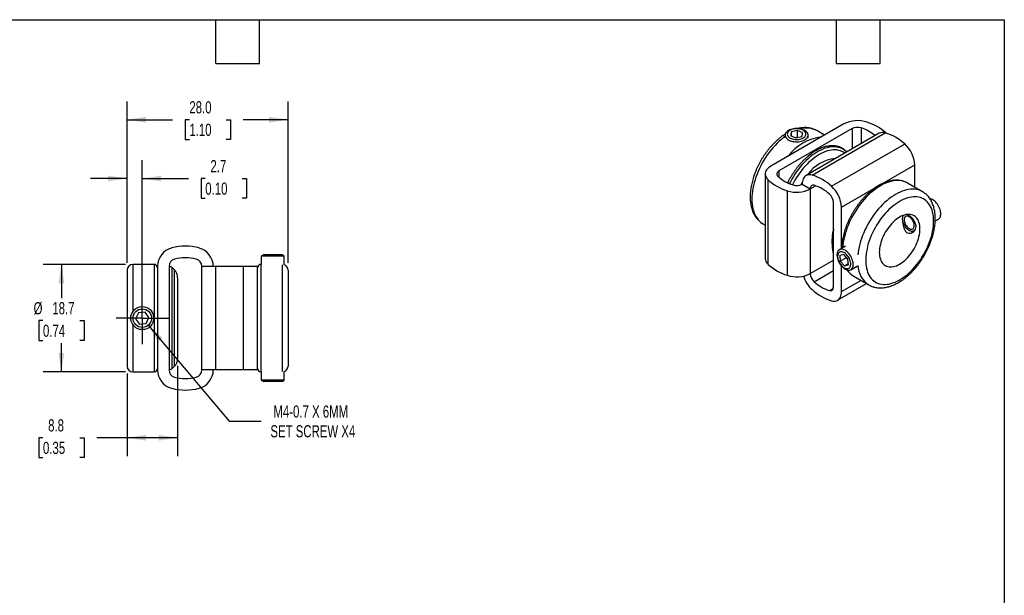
# Model space of a CAD drawing. Header units: millimetres. Extents: x 6 to 273, y 6 to 210.
# Tile 3 of 3: x 102 to 273, y 109 to 210. Entities that reach past the tile are written whole.
import ezdxf

# ---------------------------------------------------------------- set-up
doc = ezdxf.new("R2010")
doc.units = ezdxf.units.MM
doc.linetypes.add('SLD-Center', pattern=[19.05, 15.24, -1.27, 1.27, -1.27])
doc.linetypes.add('SLD-Solid', pattern=[0])
doc.layers.add('CENTER', color=40, linetype='SLD-Center')
doc.layers.add('DIMENSIONS', color=140, linetype='SLD-Solid', lineweight=25)
doc.layers.add('TEXT', color=140, linetype='SLD-Solid', lineweight=25)
doc.styles.add('SLDTEXTSTYLE0', font='TXT', dxfattribs={"width": 0.7})
doc.dimstyles.new('SLDDIMSTYLE0', dxfattribs={"dimtxt": 2.158008, "dimasz": 3.302, "dimexe": 0, "dimexo": 0.0625, "dimgap": 0.539502, "dimtad": 0, "dimtih": 1, "dimtoh": 1, "dimdec": 1, "dimrnd": 1e-09, "dimzin": 12, "dimdsep": 46, "dimtxsty": 'SLDTEXTSTYLE0', "dimsah": 1, "dimcen": 0.09, "dimadec": 0, "dimazin": 3, "dimtfac": 1, "dimtdec": 1, "dimtmove": 0, "dimatfit": 0, "dimfxl": 0, "dimfrac": 2, "dimtolj": 1, "dimtzin": 12, "dimarcsym": 0})
doc.dimstyles.new('SLDDIMSTYLE1', dxfattribs={"dimtxt": 2.158008, "dimasz": 3.302, "dimexe": 0, "dimexo": 0.0625, "dimgap": 0.539502, "dimtad": 0, "dimtih": 1, "dimtoh": 1, "dimdec": 1, "dimrnd": 1e-09, "dimzin": 12, "dimdsep": 46, "dimtxsty": 'SLDTEXTSTYLE0', "dimsah": 1, "dimcen": 0.09, "dimadec": 0, "dimazin": 3, "dimtfac": 1, "dimtdec": 1, "dimtofl": 0, "dimtmove": 0, "dimatfit": 3, "dimfxl": 0, "dimfrac": 2, "dimtolj": 1, "dimtzin": 12, "dimarcsym": 0})
doc.dimstyles.new('SLDDIMSTYLE3', dxfattribs={"dimtxt": 2.158008, "dimasz": 3.302, "dimexe": 0, "dimexo": 0.0625, "dimgap": 0.539502, "dimtad": 0, "dimtih": 1, "dimtoh": 1, "dimdec": 1, "dimrnd": 1e-09, "dimzin": 12, "dimdsep": 46, "dimtxsty": 'SLDTEXTSTYLE0', "dimsah": 1, "dimcen": 0, "dimadec": 0, "dimazin": 3, "dimtfac": 1, "dimtdec": 1, "dimtofl": 0, "dimtmove": 0, "dimatfit": 3, "dimfxl": 0, "dimfrac": 2, "dimtolj": 1, "dimtzin": 12, "dimarcsym": 0})
doc.dimstyles.new('SLDDIMSTYLE4', dxfattribs={"dimtxt": 2.158008, "dimasz": 3.302, "dimexe": 0, "dimexo": 0.0625, "dimgap": 0.539502, "dimtad": 0, "dimtih": 1, "dimtoh": 1, "dimdec": 1, "dimrnd": 1e-09, "dimzin": 4, "dimdsep": 46, "dimtxsty": 'SLDTEXTSTYLE0', "dimsah": 1, "dimcen": 0.09, "dimadec": 0, "dimazin": 1, "dimtfac": 1, "dimtdec": 1, "dimtofl": 0, "dimtmove": 0, "dimatfit": 3, "dimfxl": 0, "dimfrac": 2, "dimtolj": 1, "dimtzin": 12, "dimarcsym": 0})

# ---------------------------------------------------------------- blocks, each defined once
blk = doc.blocks.new('_D_4')
at = {"layer": 'DIMENSIONS'}
for p, q in [((120.47, 167.29), (120.47, 185.11)), ((123.12, 158.94), (123.12, 185.11)), ((120.47, 181.94), (114.12, 181.94)), ((123.12, 181.94), (131.16, 181.94)), ((134.08, 181.94), (133.36, 181.94)), ((133.36, 181.94), (133.36, 178.51)), ((140.49, 181.94), (141.22, 181.94)), ((141.22, 181.94), (141.22, 178.51)), ((133.36, 178.51), (134.08, 178.51)), ((141.22, 178.51), (140.49, 178.51))]:
    blk.add_line(p, q, dxfattribs=at)
for points in [[(120.47, 181.94), (117.17, 182.45), (117.17, 181.43)], [(123.12, 181.94), (126.42, 181.43), (126.42, 182.45)]]:
    blk.add_solid(points, dxfattribs=at)
at = {"layer": 'DIMENSIONS', "char_height": 2.117, "attachment_point": 1, "style": 'SLDTEXTSTYLE0'}
for s, insert in [('2.7', (134.98, 185.15)), ('0.10', (134.08, 181.24))]:
    blk.add_mtext(s, dxfattribs=dict(at, insert=insert))
blk = doc.blocks.new('_D_5')
at = {"layer": 'DIMENSIONS'}
for p, q in [((129.27, 149.38), (129.27, 133.7)), ((120.47, 148.05), (120.47, 133.7)), ((105.85, 136.87), (105.13, 136.87)), ((105.13, 136.87), (105.13, 133.45)), ((112.26, 136.87), (112.99, 136.87)), ((112.99, 136.87), (112.99, 133.45)), ((120.47, 136.87), (115.19, 136.87)), ((129.27, 136.87), (120.47, 136.87)), ((105.13, 133.45), (105.85, 133.45)), ((112.99, 133.45), (112.26, 133.45))]:
    blk.add_line(p, q, dxfattribs=at)
for points in [[(120.47, 136.87), (123.77, 136.37), (123.77, 137.38)], [(129.27, 136.87), (125.97, 137.38), (125.97, 136.37)]]:
    blk.add_solid(points, dxfattribs=at)
at = {"layer": 'DIMENSIONS', "char_height": 2.117, "attachment_point": 1, "style": 'SLDTEXTSTYLE0'}
for s, insert in [('8.8', (106.75, 140.09)), ('0.35', (105.85, 136.17))]:
    blk.add_mtext(s, dxfattribs=dict(at, insert=insert))
blk = doc.blocks.new('_D_6')
at = {"layer": 'DIMENSIONS'}
for p, q in [((120.2, 167.02), (105.88, 167.02)), ((109.06, 167.02), (109.06, 161.15)), ((105.85, 157.23), (105.13, 157.23)), ((105.13, 157.23), (105.13, 153.8)), ((112.26, 157.23), (112.99, 157.23)), ((112.99, 157.23), (112.99, 153.8)), ((105.13, 153.8), (105.85, 153.8)), ((109.06, 148.32), (109.06, 153.32)), ((112.99, 153.8), (112.26, 153.8)), ((120.2, 148.32), (105.88, 148.32))]:
    blk.add_line(p, q, dxfattribs=at)
for points in [[(109.06, 167.02), (108.55, 163.72), (109.56, 163.72)], [(109.06, 148.32), (109.56, 151.62), (108.55, 151.62)]]:
    blk.add_solid(points, dxfattribs=at)
at = {"layer": 'DIMENSIONS', "char_height": 2.117, "attachment_point": 1, "style": 'SLDTEXTSTYLE0'}
for s, insert in [('%%c', (104.22, 160.45)), ('18.7', (107.48, 160.45)), ('0.74', (105.85, 156.53))]:
    blk.add_mtext(s, dxfattribs=dict(at, insert=insert))
blk = doc.blocks.new('_D_7')
at = {"layer": 'DIMENSIONS'}
for p, q in [((124.16, 156.44), (138.26, 139.76)), ((138.26, 139.76), (143.82, 139.76))]:
    blk.add_line(p, q, dxfattribs=at)
blk.add_solid([(124.16, 156.44), (125.9, 153.59), (126.68, 154.25)], dxfattribs=at)
at = {"layer": 'DIMENSIONS', "char_height": 2.1167, "attachment_point": 1, "style": 'SLDTEXTSTYLE0'}
for s, insert in [('M4-0.7 X 6MM', (145.93, 142.49)), ('SET SCREW X4', (145.41, 139.06))]:
    blk.add_mtext(s, dxfattribs=dict(at, insert=insert))
blk = doc.blocks.new('_D_8')
at = {"layer": 'DIMENSIONS'}
for p, q in [((120.47, 167.29), (120.47, 195.35)), ((148.47, 167.29), (148.47, 195.35)), ((120.47, 192.17), (128.39, 192.17)), ((131.31, 192.17), (130.59, 192.17)), ((130.59, 192.17), (130.59, 188.74)), ((137.73, 192.17), (138.45, 192.17)), ((138.45, 192.17), (138.45, 188.74)), ((148.47, 192.17), (140.65, 192.17)), ((130.59, 188.74), (131.31, 188.74)), ((138.45, 188.74), (137.73, 188.74))]:
    blk.add_line(p, q, dxfattribs=at)
for points in [[(120.47, 192.17), (123.77, 191.66), (123.77, 192.68)], [(148.47, 192.17), (145.17, 192.68), (145.17, 191.66)]]:
    blk.add_solid(points, dxfattribs=at)
at = {"layer": 'DIMENSIONS', "char_height": 2.117, "attachment_point": 1, "style": 'SLDTEXTSTYLE0'}
for s, insert in [('28.0', (131.31, 195.38)), ('1.10', (131.31, 191.47))]:
    blk.add_mtext(s, dxfattribs=dict(at, insert=insert))
blk = doc.blocks.new('SW_CENTERMARKSYMBOL_2')
at = {"layer": 'CENTER', "color": 0}
for p, q in [((0, 2.54), (0, 4.54)), ((0, 0), (0, 2.54)), ((-2.54, 0), (-4.54, 0)), ((0, 0), (-2.54, 0)), ((0, 0), (0, -2.54)), ((0, 0), (2.54, 0)), ((2.54, 0), (4.54, 0)), ((0, -2.54), (0, -4.54))]:
    blk.add_line(p, q, dxfattribs=at)

msp = doc.modelspace()

# ---------------------------------------------------------------- linework, layer by layer
for p, q in [((245.16, 191.43), (232.43, 184.08)), ((246.58, 190.62), (233.85, 183.27)), ((237.11, 190.31), (236.03, 190.08)), ((238, 189.89), (237.11, 190.31)), ((237.11, 189.09), (237.11, 190.31)), ((240.43, 190.26), (240.42, 190.27)), ((241.78, 189.48), (240.43, 190.26)), ((246.58, 190.62), (246.58, 187.08)), ((248.15, 190.73), (248.15, 187.99)), ((234.92, 189.47), (234.92, 189.04)), ((236.03, 190.08), (235.84, 189.42)), ((235.84, 189.42), (236.74, 189)), ((236.03, 189.33), (236.03, 190.08)), ((237.11, 189.09), (236.72, 189.01)), ((236.74, 189), (237.82, 189.23)), ((237.12, 189.08), (237.11, 189.09)), ((237.82, 189.23), (238, 189.89)), ((251.29, 189.8), (238.56, 182.45)), ((238.92, 189.04), (238.92, 189.47)), ((239.62, 182.54), (252.35, 189.89)), ((243, 180.59), (255.72, 187.94)), ((233.85, 183.27), (233.85, 182.17)), ((244.74, 176.98), (257.46, 184.33)), ((257.46, 180.43), (257.46, 184.33)), ((231.47, 182.74), (231.47, 168.04)), ((231.92, 181.78), (231.92, 167.08)), ((235.29, 179.83), (235.29, 165.13)), ((237.88, 180.94), (239.29, 180.12)), ((239.29, 180.12), (240.24, 180.67)), ((239.29, 180.12), (239.29, 165.43)), ((256.2, 181.16), (256.18, 181.17)), ((258.82, 179.65), (256.2, 181.16)), ((243.32, 163.1), (243.32, 177.8)), ((244.74, 169.78), (244.74, 176.98)), ((255.42, 175.37), (255.46, 175.51)), ((255.63, 175.08), (255.63, 174.78)), ((261.04, 174.57), (261.59, 174.89)), ((231.08, 174.07), (231.47, 173.84)), ((231.08, 174.07), (231.09, 174.06)), ((256.51, 173.25), (256.77, 173.09)), ((243.08, 171.05), (243.08, 170.72)), ((245.44, 170.18), (244.36, 169.56)), ((144.21, 168.67), (143.82, 168.45)), ((143.82, 168.45), (143.82, 167.02)), ((144.66, 168.45), (143.82, 168.45)), ((144.88, 168.67), (144.21, 168.67)), ((147.82, 168.45), (144.66, 168.45)), ((147.43, 168.67), (144.88, 168.67)), ((147.82, 168.45), (147.43, 168.67)), ((147.82, 166.96), (147.82, 168.45)), ((245.12, 168.72), (244.45, 168.55)), ((244.45, 168.55), (244.53, 167.57)), ((245.59, 168.18), (244.53, 167.57)), ((245.86, 167.9), (245.12, 168.72)), ((245.59, 168.2), (245.59, 168.18)), ((245.59, 168.18), (245.86, 167.89)), ((245.94, 166.92), (245.86, 167.9)), ((125.17, 167.02), (121.47, 167.02)), ((121.47, 167.02), (121.47, 158.8)), ((125.17, 167.02), (125.17, 148.32)), ((125.77, 166.67), (125.77, 148.67)), ((127.77, 166.67), (127.77, 148.67)), ((128.69, 166.11), (128.28, 166.51)), ((128.28, 166.51), (128.28, 148.84)), ((133.47, 148.67), (133.47, 166.67)), ((135.93, 166.67), (133.47, 166.67)), ((135.93, 148.67), (135.93, 166.67)), ((140.71, 166.67), (135.93, 166.67)), ((140.71, 148.67), (140.71, 166.67)), ((143.17, 166.67), (140.71, 166.67)), ((143.17, 148.67), (143.17, 166.67)), ((143.82, 167.02), (143.77, 167.02)), ((143.77, 167.02), (143.77, 148.32)), ((147.47, 166.95), (147.47, 148.39)), ((239.29, 165.43), (243.32, 167.75)), ((244.53, 167.57), (245.28, 166.75)), ((244.74, 162.28), (244.74, 166.72)), ((245.92, 167.12), (245.28, 166.75)), ((245.28, 166.75), (245.94, 166.92)), ((246.36, 166.09), (247.44, 166.72)), ((120.47, 166.02), (120.47, 149.32)), ((128.69, 166.11), (128.69, 149.24)), ((129.27, 164.69), (129.27, 150.65)), ((148.47, 166.02), (148.47, 149.32)), ((239.98, 164), (243.32, 165.94)), ((246.85, 164.96), (249.47, 163.45)), ((242.64, 162.47), (243.29, 162.85)), ((244.05, 160.77), (249.08, 163.68)), ((244.74, 162.28), (248.12, 164.23)), ((122.45, 158.61), (121.97, 157.56)), ((121.97, 157.56), (122.65, 156.62)), ((123.6, 158.73), (122.45, 158.61)), ((124.27, 157.79), (123.6, 158.73)), ((123.8, 156.74), (124.27, 157.79)), ((121.47, 156.54), (121.47, 148.32)), ((122.65, 156.62), (123.8, 156.74)), ((128.28, 148.84), (128.69, 149.24)), ((121.47, 148.32), (125.17, 148.32)), ((135.93, 148.67), (133.47, 148.67)), ((140.71, 148.67), (135.93, 148.67)), ((143.17, 148.67), (140.71, 148.67)), ((143.77, 148.32), (143.82, 148.32)), ((143.82, 148.32), (143.82, 146.9)), ((147.82, 146.9), (147.82, 148.39)), ((143.82, 146.9), (144.21, 146.67)), ((144.66, 146.9), (143.82, 146.9)), ((144.88, 146.67), (144.21, 146.67)), ((147.82, 146.9), (144.66, 146.9)), ((147.43, 146.67), (144.88, 146.67)), ((147.43, 146.67), (147.82, 146.9))]:
    msp.add_line(p, q)
at = {"flags": 128}
for points in [[(234.95, 189.66), (234.92, 189.52), (234.93, 189.37), (234.97, 189.23), (235.04, 189.09), (235.14, 188.95), (235.26, 188.83), (235.42, 188.71), (235.59, 188.61), (235.79, 188.52), (236.01, 188.45), (236.24, 188.39), (236.48, 188.35), (236.72, 188.32), (236.98, 188.32), (237.23, 188.33), (237.47, 188.36), (237.71, 188.41), (237.93, 188.48), (238.14, 188.56), (238.33, 188.65), (238.5, 188.76), (238.64, 188.88), (238.75, 189.01), (238.84, 189.14), (238.9, 189.29), (238.92, 189.43), (238.92, 189.58), (238.88, 189.72), (238.81, 189.86), (238.71, 189.99), (238.58, 190.12), (238.43, 190.23), (238.25, 190.33), (238.06, 190.42), (237.84, 190.5), (237.61, 190.56), (237.37, 190.6), (237.12, 190.62), (236.87, 190.63), (236.62, 190.61), (236.38, 190.58), (236.14, 190.53), (235.91, 190.47), (235.71, 190.39), (235.52, 190.29), (235.35, 190.19), (235.21, 190.07), (235.09, 189.94), (235.01, 189.8), (234.95, 189.66)], [(235.33, 189.81), (235.31, 189.68), (235.32, 189.55), (235.37, 189.42), (235.44, 189.3), (235.54, 189.18), (235.67, 189.08), (235.82, 188.98), (235.99, 188.9), (236.18, 188.83), (236.39, 188.78), (236.61, 188.75), (236.83, 188.73), (237.06, 188.73), (237.28, 188.75), (237.49, 188.79), (237.7, 188.84), (237.89, 188.91), (238.06, 189), (238.2, 189.09), (238.33, 189.2), (238.42, 189.32), (238.49, 189.44), (238.53, 189.57), (238.53, 189.7), (238.51, 189.83), (238.45, 189.95), (238.36, 190.07), (238.25, 190.19), (238.11, 190.29), (237.94, 190.38), (237.76, 190.45), (237.56, 190.51), (237.35, 190.55), (237.13, 190.58), (236.9, 190.59), (236.68, 190.58), (236.46, 190.55), (236.25, 190.5), (236.05, 190.44), (235.87, 190.36), (235.71, 190.27), (235.58, 190.17), (235.47, 190.05), (235.39, 189.93), (235.33, 189.81)], [(234.92, 189.26), (234.65, 189.05), (234.27, 188.74), (233.9, 188.42), (233.53, 188.07), (233.17, 187.7), (232.82, 187.31), (232.48, 186.9), (232.15, 186.48), (231.83, 186.04), (231.53, 185.59), (231.24, 185.13), (230.96, 184.65), (230.7, 184.17), (230.46, 183.69), (230.24, 183.19), (230.04, 182.7), (229.85, 182.2), (229.69, 181.7), (229.55, 181.2), (229.43, 180.71), (229.33, 180.22), (229.25, 179.74), (229.19, 179.26), (229.16, 178.8), (229.15, 178.35), (229.16, 177.91), (229.19, 177.48), (229.25, 177.07), (229.33, 176.68), (229.43, 176.31), (229.55, 175.96), (229.69, 175.63), (229.85, 175.32), (230.04, 175.03), (230.24, 174.77), (230.46, 174.53), (230.7, 174.32), (230.96, 174.14), (231.08, 174.07)], [(245.64, 186.54), (245.54, 186.63), (245.31, 186.83), (245.06, 187), (244.79, 187.14), (244.51, 187.26), (244.22, 187.35), (243.91, 187.41), (243.59, 187.45), (243.26, 187.45), (242.92, 187.43), (242.58, 187.38), (242.22, 187.3), (241.86, 187.19), (241.5, 187.05), (241.13, 186.89), (240.76, 186.7), (240.39, 186.49), (240.02, 186.25), (239.65, 185.99), (239.29, 185.7), (238.93, 185.39), (238.57, 185.06), (238.22, 184.72), (237.89, 184.35), (237.56, 183.96), (237.24, 183.56), (236.93, 183.14), (236.64, 182.71), (236.36, 182.27), (236.09, 181.82), (235.84, 181.36), (235.68, 181.06)], [(245.33, 186.36), (245.32, 186.36), (245.08, 186.53), (244.81, 186.66), (244.54, 186.77), (244.25, 186.84), (243.94, 186.9), (243.63, 186.92), (243.31, 186.91), (242.97, 186.88), (242.63, 186.82), (242.29, 186.73), (241.93, 186.62), (241.58, 186.47), (241.22, 186.3), (240.86, 186.11), (240.5, 185.89), (240.14, 185.64), (239.78, 185.37), (239.43, 185.08), (239.08, 184.77), (238.74, 184.44), (238.41, 184.09), (238.09, 183.72), (237.77, 183.33), (237.47, 182.93), (237.18, 182.52), (236.9, 182.09), (236.64, 181.66), (236.39, 181.21), (236.21, 180.86)], [(232.43, 184.08), (232.21, 183.94), (232.01, 183.79), (231.84, 183.62), (231.7, 183.45), (231.6, 183.26), (231.52, 183.08), (231.48, 182.89), (231.47, 182.69), (231.49, 182.5), (231.55, 182.31), (231.64, 182.13), (231.76, 181.95), (231.92, 181.78)], [(233.85, 183.27), (233.71, 183.17), (233.6, 183.07), (233.52, 182.95), (233.48, 182.83), (233.47, 182.71), (233.49, 182.59), (233.55, 182.47), (233.64, 182.36)], [(239.62, 182.54), (239.39, 182.59), (239.18, 182.61), (238.97, 182.59), (238.78, 182.55), (238.6, 182.47), (238.44, 182.37), (238.29, 182.24), (238.17, 182.08), (238.07, 181.89), (237.98, 181.68), (237.93, 181.45), (237.89, 181.21), (237.88, 180.94)], [(256.18, 181.17), (256.1, 181.22), (255.82, 181.35), (255.52, 181.45), (255.21, 181.53), (254.89, 181.58), (254.55, 181.6), (254.21, 181.59), (253.86, 181.55), (253.5, 181.49), (253.13, 181.39), (252.76, 181.27), (252.38, 181.13), (252, 180.95), (251.62, 180.75), (251.24, 180.52), (250.86, 180.27), (250.48, 180), (250.11, 179.7), (249.74, 179.38), (249.37, 179.04), (249.02, 178.68), (248.67, 178.3), (248.33, 177.9), (248, 177.49), (247.69, 177.06), (247.38, 176.62), (247.09, 176.17), (246.82, 175.7), (246.56, 175.23), (246.31, 174.75), (246.09, 174.27), (245.88, 173.78), (245.69, 173.29), (245.52, 172.79), (245.37, 172.3), (245.24, 171.82), (245.13, 171.33), (245.05, 170.85), (244.98, 170.38), (244.94, 169.92), (244.94, 169.89)], [(237.89, 181.23), (237.82, 181.11), (237.67, 180.84)], [(239.98, 180.76), (239.84, 180.78), (239.7, 180.77), (239.59, 180.73), (239.48, 180.66), (239.4, 180.56), (239.34, 180.44), (239.3, 180.29), (239.29, 180.12)], [(258.81, 179.65), (258.69, 179.72), (258.41, 179.85), (258.1, 179.95), (257.79, 180.02), (257.46, 180.07), (257.12, 180.09), (256.77, 180.07), (256.41, 180.03), (256.05, 179.96), (255.67, 179.86), (255.29, 179.73), (254.91, 179.58), (254.53, 179.4), (254.14, 179.19), (253.76, 178.95), (253.37, 178.69), (252.99, 178.4), (252.61, 178.09), (252.24, 177.76), (251.87, 177.41), (251.51, 177.04), (251.16, 176.65), (250.82, 176.24), (250.49, 175.81), (250.18, 175.37), (249.88, 174.92), (249.59, 174.46), (249.32, 173.99), (249.06, 173.5), (248.82, 173.01), (248.6, 172.52), (248.4, 172.02), (248.22, 171.53), (248.06, 171.03), (247.92, 170.53), (247.8, 170.04), (247.7, 169.55), (247.62, 169.07), (247.58, 168.69)], [(260.75, 174.55), (260.74, 174.96), (260.71, 175.36), (260.65, 175.74), (260.58, 176.1), (260.48, 176.44), (260.36, 176.77), (260.22, 177.07), (260.06, 177.35), (259.89, 177.61), (259.69, 177.84), (259.47, 178.05), (259.24, 178.24), (258.99, 178.39), (258.73, 178.52), (258.45, 178.63), (258.16, 178.7), (257.85, 178.75), (257.54, 178.77), (257.21, 178.76), (256.88, 178.72), (256.54, 178.65), (256.19, 178.56), (255.83, 178.43), (255.48, 178.29), (255.12, 178.11), (254.76, 177.91), (254.4, 177.68), (254.04, 177.43), (253.69, 177.16), (253.33, 176.86), (252.99, 176.54), (252.65, 176.2), (252.32, 175.85), (252, 175.47), (251.69, 175.08), (251.39, 174.68), (251.11, 174.26), (250.84, 173.83), (250.58, 173.39), (250.34, 172.94), (250.11, 172.48), (249.91, 172.02), (249.72, 171.56), (249.55, 171.1), (249.4, 170.63), (249.27, 170.17), (249.17, 169.71), (249.08, 169.26), (249.01, 168.81), (248.97, 168.37), (248.95, 167.94), (248.95, 167.53), (248.97, 167.13), (249.01, 166.74), (249.08, 166.37), (249.17, 166.01), (249.27, 165.68), (249.4, 165.37), (249.55, 165.07), (249.72, 164.8), (249.91, 164.56), (250.11, 164.34), (250.34, 164.14), (250.58, 163.97), (250.84, 163.83), (251.11, 163.71), (251.39, 163.62), (251.69, 163.56), (252, 163.53), (252.32, 163.52), (252.65, 163.55), (252.99, 163.6), (253.33, 163.68), (253.69, 163.79), (254.04, 163.92), (254.4, 164.09), (254.76, 164.27), (255.12, 164.49), (255.48, 164.73), (255.83, 164.99), (256.19, 165.28), (256.54, 165.58), (256.88, 165.91), (257.21, 166.26), (257.54, 166.62), (257.85, 167.01), (258.16, 167.41), (258.45, 167.82), (258.73, 168.24), (258.99, 168.68), (259.24, 169.12), (259.47, 169.57), (259.69, 170.03), (259.89, 170.49), (260.06, 170.96), (260.22, 171.42), (260.36, 171.89), (260.48, 172.35), (260.58, 172.8), (260.65, 173.25), (260.71, 173.7), (260.74, 174.13), (260.75, 174.55)], [(261.59, 174.89), (261.68, 174.95), (261.78, 175.05), (261.87, 175.18), (261.94, 175.33), (261.98, 175.51), (262, 175.7), (262.01, 175.9), (261.98, 176.12), (261.94, 176.34), (261.88, 176.57), (261.79, 176.8), (261.69, 177.03), (261.57, 177.25), (261.43, 177.46), (261.28, 177.65), (261.12, 177.83), (260.95, 178), (260.78, 178.14), (260.6, 178.25), (260.42, 178.34), (260.25, 178.41), (260.11, 178.44)], [(251.31, 169.1), (251.32, 168.79), (251.36, 168.49), (251.41, 168.21), (251.49, 167.94), (251.58, 167.7), (251.7, 167.47), (251.83, 167.27), (251.99, 167.09), (252.16, 166.94), (252.35, 166.81), (252.55, 166.71), (252.77, 166.64), (253, 166.6), (253.24, 166.58), (253.5, 166.59), (253.76, 166.63), (254.02, 166.7), (254.3, 166.79), (254.57, 166.91), (254.85, 167.06), (255.13, 167.23), (255.4, 167.43), (255.67, 167.65), (255.94, 167.89), (256.2, 168.15), (256.45, 168.43), (256.7, 168.73), (256.93, 169.04), (257.14, 169.36), (257.35, 169.7), (257.54, 170.04), (257.71, 170.39), (257.86, 170.75), (258, 171.11), (258.12, 171.47), (258.21, 171.82), (258.29, 172.17), (258.34, 172.52), (258.37, 172.86), (258.38, 173.18), (258.37, 173.5), (258.34, 173.8), (258.29, 174.08), (258.21, 174.35), (258.12, 174.59), (258, 174.82), (257.86, 175.02), (257.71, 175.19), (257.54, 175.35), (257.35, 175.47), (257.14, 175.57), (256.93, 175.65), (256.7, 175.69), (256.45, 175.71), (256.2, 175.7), (255.94, 175.66), (255.67, 175.59), (255.4, 175.49), (255.13, 175.37), (254.85, 175.23), (254.57, 175.05), (254.3, 174.86), (254.02, 174.64), (253.76, 174.4), (253.5, 174.13), (253.24, 173.85), (253, 173.56), (252.77, 173.25), (252.55, 172.92), (252.35, 172.59), (252.16, 172.24), (251.99, 171.89), (251.83, 171.54), (251.7, 171.18), (251.58, 170.82), (251.49, 170.46), (251.41, 170.11), (251.36, 169.77), (251.32, 169.43), (251.31, 169.1)], [(255.54, 175.55), (255.49, 175.49), (255.42, 175.37)], [(255.99, 175.39), (255.89, 175.35), (255.79, 175.28), (255.72, 175.18), (255.67, 175.06), (255.64, 174.92), (255.63, 174.76), (255.64, 174.59), (255.68, 174.41), (255.74, 174.22), (255.81, 174.04), (255.91, 173.86), (256.02, 173.7), (256.15, 173.55), (256.28, 173.41), (256.42, 173.3), (256.56, 173.22), (256.7, 173.16), (256.84, 173.13), (256.97, 173.13), (257.08, 173.16), (257.18, 173.22), (257.27, 173.3), (257.33, 173.41), (257.37, 173.54), (257.39, 173.69), (257.39, 173.86), (257.36, 174.04), (257.32, 174.22), (257.25, 174.4), (257.16, 174.58), (257.06, 174.75), (256.94, 174.91), (256.81, 175.05), (256.67, 175.18), (256.53, 175.28), (256.39, 175.35), (256.25, 175.39), (256.12, 175.41), (255.99, 175.39)], [(255.42, 174.36), (255.49, 174.15), (255.58, 173.95), (255.69, 173.75), (255.81, 173.56), (255.95, 173.39), (256.09, 173.23), (256.25, 173.09), (256.4, 172.98), (256.56, 172.88), (256.72, 172.82), (256.87, 172.78), (257.02, 172.77), (257.15, 172.79), (257.28, 172.84), (257.38, 172.91), (257.47, 173.01), (257.54, 173.13)], [(244.53, 169.63), (244.39, 169.58), (244.27, 169.5), (244.17, 169.4), (244.08, 169.27), (244.01, 169.11), (243.97, 168.94), (243.94, 168.75), (243.94, 168.55), (243.97, 168.33), (244.01, 168.11), (244.07, 167.88), (244.16, 167.65), (244.26, 167.42), (244.38, 167.2), (244.52, 166.99), (244.67, 166.8), (244.83, 166.62), (245, 166.45), (245.17, 166.31), (245.35, 166.2), (245.53, 166.11), (245.7, 166.04), (245.87, 166.01), (246.03, 166), (246.18, 166.02), (246.32, 166.07), (246.44, 166.15), (246.55, 166.26), (246.63, 166.39), (246.7, 166.54), (246.74, 166.71), (246.77, 166.9), (246.77, 167.11), (246.75, 167.32), (246.7, 167.54), (246.64, 167.77), (246.55, 168), (246.45, 168.23), (246.33, 168.45), (246.19, 168.66), (246.04, 168.86), (245.88, 169.04), (245.71, 169.2), (245.54, 169.34), (245.36, 169.46), (245.19, 169.55), (245.01, 169.61), (244.84, 169.64), (244.68, 169.65), (244.53, 169.63)], [(244.53, 169.19), (244.41, 169.14), (244.3, 169.07), (244.21, 168.97), (244.14, 168.84), (244.09, 168.7), (244.07, 168.53), (244.06, 168.35), (244.07, 168.16), (244.11, 167.96), (244.17, 167.76), (244.25, 167.55), (244.35, 167.35), (244.46, 167.16), (244.59, 166.97), (244.73, 166.81), (244.88, 166.66), (245.03, 166.53), (245.19, 166.42), (245.35, 166.34), (245.5, 166.29), (245.65, 166.27), (245.79, 166.27), (245.92, 166.3), (246.04, 166.36), (246.14, 166.45), (246.22, 166.56), (246.28, 166.7), (246.32, 166.85), (246.33, 167.02), (246.33, 167.21), (246.3, 167.41), (246.25, 167.61), (246.19, 167.81), (246.1, 168.02), (245.99, 168.22), (245.87, 168.4), (245.74, 168.58), (245.59, 168.74), (245.44, 168.88), (245.28, 169), (245.12, 169.09), (244.97, 169.16), (244.81, 169.19), (244.67, 169.2), (244.53, 169.19)], [(242.64, 162.47), (242.78, 162.45), (242.91, 162.45), (243.03, 162.49), (243.13, 162.56), (243.21, 162.66), (243.27, 162.79), (243.31, 162.93), (243.32, 163.1)], [(243, 160.68), (243.22, 160.64), (243.44, 160.62), (243.64, 160.63), (243.84, 160.68), (244.01, 160.75), (244.18, 160.86), (244.32, 160.99), (244.45, 161.15), (244.55, 161.33), (244.63, 161.54), (244.69, 161.77), (244.73, 162.02), (244.74, 162.28)]]:
    msp.add_lwpolyline(points, dxfattribs=at)
for radius in [2, 1.61]:
    msp.add_circle((123.12, 157.67), radius)
for centre, radius, start, end in [((247.51, 186.84), 5.16, 71.3763, 117.1439), ((238.64, 186.87), 3.84, 62.3789, 105.8208), ((247.5, 188.8), 2.04, 71.4589, 117.0611), ((246.02, 183.93), 7.13, 50.0881, 72.6135), ((246.53, 183.25), 8.88, 48.095, 72.7463), ((242.38, 180.56), 8.7, 97.3184, 142.6762), ((251.92, 188.61), 1.35, 71.7646, 117.9971), ((249.75, 181.49), 8.8, 47.1968, 72.8086), ((252.3, 184.07), 5.17, 2.9221, 48.5565), ((244.23, 178.89), 6.53, 95.1693, 144.8253), ((237.89, 188.23), 8.8, 227.1989, 252.8065), ((238.35, 187.44), 6.93, 227.1991, 252.8063), ((237.02, 174.14), 8.8, 47.1968, 72.8086), ((236.94, 184.71), 5.16, 251.3763, 297.1439), ((236.95, 182.76), 2.04, 251.4589, 297.0611), ((237.93, 174.14), 6.93, 47.197, 72.8084), ((239.57, 176.72), 5.17, 2.9221, 48.5565), ((241.29, 177.69), 2.04, 2.935, 48.5436), ((255.87, 174.54), 1.2, 62.927, 73.8061), ((252.74, 170.98), 9.67, 166.9999, 179.5979), ((252.07, 170.8), 8.99, 166.6254, 188.0061), ((129.07, 166.67), 3.3, 104.7049, 180), ((130.62, 160.77), 9.41, 75.2951, 104.7049), ((132.17, 166.67), 3.3, 0, 75.2951), ((129.07, 166.67), 1.3, 104.7047, 180), ((130.62, 160.77), 7.41, 75.2953, 104.7047), ((132.17, 166.67), 1.3, 0, 75.2953), ((232.82, 168.09), 1.35, 182.0025, 228.2447), ((121.47, 166.02), 1, 90, 180), ((125.17, 166.42), 0.6, 0, 90), ((128.07, 166.3), 0.3, 45, 180), ((143.77, 166.42), 0.6, 90, 180), ((147.47, 166.02), 1, 0, 69.5127), ((237.89, 173.53), 8.8, 227.1989, 252.8065), ((251.84, 167), 4.26, 182.1103, 236.2942), ((127.27, 164.69), 2, 0, 45), ((236.94, 170.01), 5.16, 251.3763, 297.1439), ((243.28, 166.67), 5.45, 198.034, 227.8441), ((241.33, 165.53), 2.04, 182.935, 228.5436), ((248.53, 167.84), 3.33, 212.7681, 239.6259), ((244.68, 169.09), 6.93, 227.197, 252.8084), ((245.6, 169.09), 8.8, 227.1968, 252.8086), ((121.47, 149.32), 1, 180, 270), ((128.07, 149.05), 0.3, 180, 315), ((127.27, 150.65), 2, 315, 0), ((147.47, 149.32), 1, 290.4873, 0), ((125.17, 148.92), 0.6, 270, 0), ((129.07, 148.67), 3.3, 180, 255.2951), ((129.07, 148.67), 1.3, 180, 255.2953), ((130.62, 154.58), 7.41, 255.2953, 284.7047), ((132.17, 148.67), 1.3, 284.7047, 0), ((132.17, 148.67), 3.3, 284.7049, 0), ((143.77, 148.92), 0.6, 180, 270), ((130.62, 154.58), 9.41, 255.2951, 284.7049)]:
    msp.add_arc(centre, radius, start, end)
for points, knots in [([(240.42, 190.27), (240.34, 190.31), (240.16, 190.41), (239.87, 190.53), (239.56, 190.64), (239.24, 190.71), (238.91, 190.76), (238.57, 190.79), (238.22, 190.79), (237.86, 190.76), (237.5, 190.71), (237.24, 190.66), (237.11, 190.62), (237.1, 190.62)], [0, 0, 0, 0, 0.086261, 0.184022, 0.281944, 0.380324, 0.479428, 0.579469, 0.680596, 0.782885, 0.88633, 0.990854, 1, 1, 1, 1]), ([(234.95, 189.66), (234.92, 189.64), (234.77, 189.55), (234.49, 189.36), (234.12, 189.09), (233.76, 188.79), (233.41, 188.48), (233.06, 188.14), (232.72, 187.8), (232.39, 187.43), (232.07, 187.05), (231.76, 186.65), (231.46, 186.25), (231.18, 185.83), (230.9, 185.4), (230.65, 184.96), (230.4, 184.51), (230.17, 184.06), (229.96, 183.6), (229.77, 183.13), (229.59, 182.67), (229.43, 182.2), (229.29, 181.73), (229.17, 181.26), (229.06, 180.79), (228.98, 180.33), (228.92, 179.87), (228.87, 179.42), (228.85, 178.97), (228.85, 178.54), (228.87, 178.11), (228.92, 177.69), (228.98, 177.29), (229.07, 176.9), (229.18, 176.52), (229.31, 176.16), (229.47, 175.83), (229.64, 175.51), (229.83, 175.21), (230.04, 174.94), (230.27, 174.69), (230.52, 174.46), (230.78, 174.26), (230.97, 174.13), (231.08, 174.07), (231.09, 174.06)], [0, 0, 0, 0, 0.005614, 0.030132, 0.054633, 0.079107, 0.103552, 0.127965, 0.152346, 0.176698, 0.201023, 0.225326, 0.249611, 0.273882, 0.298144, 0.322402, 0.346661, 0.370924, 0.395196, 0.419483, 0.443789, 0.468118, 0.492477, 0.516868, 0.541297, 0.565765, 0.590276, 0.614828, 0.63942, 0.664045, 0.688692, 0.713339, 0.737957, 0.76251, 0.786956, 0.811247, 0.835335, 0.859179, 0.882749, 0.906032, 0.929035, 0.951786, 0.974328, 0.996721, 1, 1, 1, 1]), ([(245.67, 186.56), (245.62, 186.62), (245.49, 186.75), (245.28, 186.94), (245.04, 187.11), (244.78, 187.26), (244.51, 187.39), (244.23, 187.49), (243.94, 187.57), (243.63, 187.62), (243.32, 187.65), (243, 187.65), (242.66, 187.62), (242.32, 187.57), (241.98, 187.49), (241.63, 187.39), (241.28, 187.26), (240.92, 187.11), (240.56, 186.94), (240.2, 186.74), (239.85, 186.51), (239.49, 186.27), (239.14, 186), (238.79, 185.72), (238.45, 185.41), (238.12, 185.09), (237.79, 184.75), (237.47, 184.39), (237.16, 184.02), (236.86, 183.64), (236.57, 183.24), (236.29, 182.83), (236.02, 182.41), (235.77, 181.98), (235.55, 181.58), (235.42, 181.32), (235.37, 181.2)], [0, 0, 0, 0, 0.023359, 0.052686, 0.081901, 0.111041, 0.140153, 0.169272, 0.198445, 0.227712, 0.257102, 0.28663, 0.316295, 0.346088, 0.375991, 0.40598, 0.436034, 0.466132, 0.496257, 0.526395, 0.556535, 0.586669, 0.616792, 0.646904, 0.677002, 0.707087, 0.73716, 0.767221, 0.797271, 0.827313, 0.857348, 0.887377, 0.917404, 0.947428, 0.977453, 1, 1, 1, 1]), ([(256.17, 181.17), (256.09, 181.22), (255.91, 181.31), (255.63, 181.43), (255.33, 181.52), (255.01, 181.59), (254.69, 181.64), (254.36, 181.65), (254.01, 181.65), (253.67, 181.61), (253.31, 181.55), (252.95, 181.46), (252.58, 181.35), (252.21, 181.21), (251.84, 181.05), (251.47, 180.87), (251.1, 180.66), (250.73, 180.42), (250.36, 180.17), (250, 179.89), (249.64, 179.59), (249.29, 179.28), (248.95, 178.94), (248.61, 178.59), (248.28, 178.23), (247.96, 177.84), (247.66, 177.45), (247.36, 177.04), (247.08, 176.62), (246.81, 176.19), (246.55, 175.75), (246.31, 175.3), (246.08, 174.85), (245.87, 174.39), (245.67, 173.93), (245.49, 173.46), (245.33, 172.99), (245.19, 172.53), (245.07, 172.06), (244.96, 171.6), (244.88, 171.14), (244.81, 170.68), (244.77, 170.24), (244.74, 169.94), (244.74, 169.79), (244.74, 169.78)], [0, 0, 0, 0, 0.021025, 0.043708, 0.06643, 0.089244, 0.112193, 0.135309, 0.158607, 0.182089, 0.205742, 0.229544, 0.253468, 0.277485, 0.301566, 0.325687, 0.349829, 0.373975, 0.398112, 0.422236, 0.446342, 0.470429, 0.494496, 0.518545, 0.542576, 0.566592, 0.590595, 0.614588, 0.638573, 0.662553, 0.686531, 0.710509, 0.73449, 0.758476, 0.78247, 0.806475, 0.830493, 0.854528, 0.878582, 0.902658, 0.926756, 0.950879, 0.975028, 0.9992, 1, 1, 1, 1]), ([(261.05, 174.96), (261.05, 175.04), (261.04, 175.26), (261.02, 175.62), (260.98, 176.04), (260.91, 176.44), (260.82, 176.83), (260.71, 177.21), (260.58, 177.56), (260.43, 177.9), (260.25, 178.22), (260.06, 178.51), (259.85, 178.79), (259.62, 179.04), (259.37, 179.26), (259.11, 179.46), (258.92, 179.59), (258.82, 179.65), (258.81, 179.65)], [0, 0, 0, 0, 0.037717, 0.108493, 0.179308, 0.250036, 0.320574, 0.390801, 0.460578, 0.529769, 0.598255, 0.66595, 0.73282, 0.798889, 0.864235, 0.928989, 0.993317, 1, 1, 1, 1]), ([(249.48, 163.45), (249.56, 163.41), (249.73, 163.31), (250.02, 163.19), (250.33, 163.08), (250.65, 163.01), (250.98, 162.95), (251.32, 162.93), (251.67, 162.93), (252.03, 162.95), (252.39, 163.01), (252.76, 163.08), (253.13, 163.19), (253.51, 163.32), (253.89, 163.48), (254.27, 163.66), (254.65, 163.87), (255.02, 164.1), (255.39, 164.35), (255.76, 164.62), (256.13, 164.92), (256.48, 165.23), (256.83, 165.56), (257.17, 165.91), (257.5, 166.27), (257.82, 166.65), (258.13, 167.05), (258.43, 167.46), (258.71, 167.88), (258.99, 168.31), (259.24, 168.74), (259.49, 169.19), (259.72, 169.64), (259.93, 170.1), (260.12, 170.57), (260.3, 171.03), (260.46, 171.5), (260.61, 171.97), (260.73, 172.44), (260.83, 172.91), (260.92, 173.37), (260.98, 173.83), (261.02, 174.28), (261.04, 174.66), (261.05, 174.88), (261.05, 174.96)], [0, 0, 0, 0, 0.0189785, 0.0408617, 0.0627787, 0.0847964, 0.1069743, 0.1293606, 0.1519893, 0.1748778, 0.1980254, 0.2214151, 0.2450166, 0.2687912, 0.2926967, 0.3166926, 0.340743, 0.3648189, 0.3888935, 0.4129517, 0.4369848, 0.4609883, 0.4849604, 0.5089015, 0.5328137, 0.5567, 0.580564, 0.60441, 0.6282424, 0.6520659, 0.6758851, 0.6997051, 0.7235293, 0.7473624, 0.7712091, 0.7950745, 0.8189633, 0.8428802, 0.8668294, 0.8908148, 0.9148395, 0.9389054, 0.9630125, 0.9871585, 1, 1, 1, 1]), ([(255.42, 174.36), (255.4, 174.46), (255.39, 174.56), (255.37, 174.75), (255.36, 174.84), (255.36, 175.1), (255.38, 175.25), (255.42, 175.37)], [0, 0, 0, 0, 0.25, 0.25, 0.5, 0.5, 1, 1, 1, 1]), ([(256.28, 175.69), (256.28, 175.69), (256.33, 175.66), (256.42, 175.59), (256.57, 175.48), (256.74, 175.33), (256.94, 175.13), (257.14, 174.9), (257.32, 174.64), (257.45, 174.39), (257.51, 174.22), (257.54, 174.14)], [0, 0, 0, 0, 0.006369, 0.090535, 0.17477, 0.290937, 0.407287, 0.567223, 0.727296, 0.863653, 1, 1, 1, 1]), ([(243.32, 173.2), (243.3, 173.12), (243.25, 172.88), (243.18, 172.48), (243.12, 172.02), (243.09, 171.56), (243.07, 171.24), (243.08, 171.07), (243.08, 171.06)], [0, 0, 0, 0, 0.114858, 0.329501, 0.544904, 0.761024, 0.977737, 1, 1, 1, 1]), ([(257.54, 173.13), (257.49, 173), (257.42, 172.88), (257.25, 172.66), (257.14, 172.57), (256.96, 172.47), (256.9, 172.44), (256.77, 172.39), (256.7, 172.38), (256.49, 172.36), (256.35, 172.39), (256.15, 172.5), (256.09, 172.55), (255.98, 172.66), (255.92, 172.73), (255.78, 172.95), (255.71, 173.12), (255.59, 173.46), (255.55, 173.64), (255.47, 174), (255.44, 174.18), (255.42, 174.36)], [0, 0, 0, 0, 0.125, 0.125, 0.25, 0.25, 0.3125, 0.3125, 0.375, 0.375, 0.5, 0.5, 0.5625, 0.5625, 0.625, 0.625, 0.75, 0.75, 0.875, 0.875, 1, 1, 1, 1]), ([(257.54, 174.14), (257.58, 174.05), (257.61, 173.96), (257.65, 173.78), (257.66, 173.69), (257.66, 173.43), (257.62, 173.27), (257.54, 173.13)], [0, 0, 0, 0, 0.25, 0.25, 0.5, 0.5, 1, 1, 1, 1]), ([(243.17, 169.53), (243.18, 169.48), (243.21, 169.3), (243.26, 169.07), (243.31, 168.9), (243.32, 168.85)], [0, 0, 0, 0, 0.214779, 0.745804, 1, 1, 1, 1]), ([(245.68, 166.05), (245.73, 165.98), (245.85, 165.82), (246.05, 165.59), (246.28, 165.37), (246.53, 165.17), (246.72, 165.04), (246.83, 164.98), (246.84, 164.97)], [0, 0, 0, 0, 0.163393, 0.365517, 0.566016, 0.765116, 0.963166, 1, 1, 1, 1])]:
    msp.add_open_spline(points, degree=3, knots=knots)
at = {"layer": 'TEXT'}
for p, q in [((6.35, 209.55), (273.05, 209.55)), ((135.89, 201.93), (135.89, 209.55)), ((143.51, 201.93), (143.51, 209.55)), ((243.84, 201.93), (243.84, 209.55)), ((251.46, 201.93), (251.46, 209.55)), ((273.05, 209.55), (273.05, 6.35)), ((135.89, 201.93), (143.51, 201.93)), ((243.84, 201.93), (251.46, 201.93))]:
    msp.add_line(p, q, dxfattribs=at)

# ---------------------------------------------------------------- block references
at = {"layer": 'CENTER'}
msp.add_blockref('SW_CENTERMARKSYMBOL_2', (123.12, 157.67), dxfattribs=at)

# ---------------------------------------------------------------- dimensions: what is measured, and where the dimension line sits
at = {"layer": 'DIMENSIONS'}
for base, p1, p2, dimstyle, picture, middle in [((148.47, 192.17), (120.47, 166.02), (148.47, 166.02), 'SLDDIMSTYLE4', '_D_8', (134.52, 192.17)), ((123.12182187, 181.93977684), (120.47182187, 166.02297889), (123.12182187, 157.67297889), 'SLDDIMSTYLE0', '_D_4', (137.28679696, 181.93977684)), ((129.27, 136.87), (120.47, 149.32), (129.27, 150.65), 'SLDDIMSTYLE1', '_D_5', (109.06, 136.87))]:
    dim = msp.add_linear_dim(base=base, p1=p1, p2=p2, dimstyle=dimstyle, dxfattribs=at)
    dim.commit()
    dim.dimension.update_dxf_attribs({"geometry": picture, "text_midpoint": middle, "dimtype": 160})
dim = msp.add_linear_dim(base=(109.06, 148.32), p1=(121.47, 167.02), p2=(121.47, 148.32), angle=90, text='%%c<>', dimstyle='SLDDIMSTYLE1', dxfattribs=at)
dim.commit()
dim.dimension.update_dxf_attribs({"geometry": '_D_6', "text_midpoint": (109.06, 157.23), "dimtype": 160})
dim = msp.add_diameter_dim_2p(p1=(122.08, 158.9), p2=(124.16, 156.44), text='M4-0.7 X 6MM\\PSET SCREW X4', dimstyle='SLDDIMSTYLE3', override={"dimpost": '<>'}, dxfattribs=at)
dim.commit()
dim.dimension.update_dxf_attribs({"geometry": '_D_7', "text_midpoint": (156.21, 139.76), "dimtype": 163})

doc.saveas('drawing.dxf')
